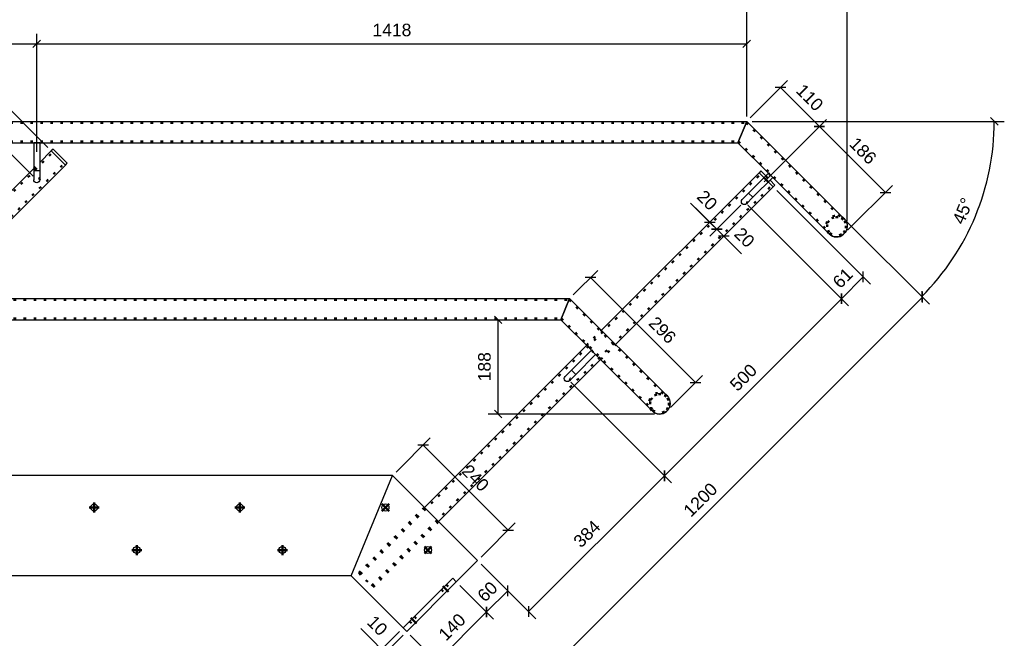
# Model space of a CAD drawing. Header units: millimetres. Extents: x -556 to 285, y -465 to 129.
# Tile 8 of 11: x -143 to 53, y -138 to -15. Entities that reach past the tile are written whole.
import ezdxf

# ---------------------------------------------------------------- set-up
doc = ezdxf.new("R2010")
doc.units = ezdxf.units.MM
doc.linetypes.add('DOT', pattern=[2, 0.5, -1.5])
doc.linetypes.add('STRICHPUNKT2', pattern=[18.5, 10, -4, 0.5, -4])
doc.layers.get('0').update_dxf_attribs({"linetype": 'CONTINUOUS'})
doc.layers.add('DIM49', color=4, linetype='CONTINUOUS')
doc.layers.add('TXT_DIM49', color=2, linetype='CONTINUOUS')
doc.layers.add('LE_ALL', color=7, linetype='CONTINUOUS', lineweight=50)
doc.styles.add('ARIAL', font='arial.ttf')

# ---------------------------------------------------------------- blocks, each defined once
blk = doc.blocks.new('_D70', base_point=(-55.31, -105.25))
at = {"layer": 'DIM49', "color": 1}
for p, q in [((-68.22, -105.26), (-61.41, -98.45)), ((-61.76, -99.86), (-63.88, -99.86)), ((-62.82, -99.86), (-45.85, -116.83)), ((-51.25, -122.23), (-44.44, -115.42)), ((-46.91, -116.83), (-44.79, -116.83))]:
    blk.add_line(p, q, dxfattribs=at)
at = {"layer": 'TXT_DIM49', "style": 'ARIAL'}
blk.add_text('240', height=2.5, rotation=314.9999, dxfattribs=at).set_placement((-55.31, -105.25))
blk = doc.blocks.new('Brede Strip 10x200_00450', base_point=(-498.04, -121.52))
for p, q in [((-68.93, -105.97), (-505.94, -105.97)), ((-77.21, -125.97), (-68.93, -105.97)), ((-77.21, -125.97), (-497.66, -125.97))]:
    blk.add_line(p, q)
for centre in [(-128.5, -112.33), (-99.42, -112.33), (-120.01, -120.82), (-90.93, -120.82)]:
    blk.add_circle(centre, 0.7)
blk.add_blockref('_D70', (-55.31, -105.25))
blk = doc.blocks.new('_00452', base_point=(-99.42, -112.33))
at = {"layer": 'LE_ALL', "color": 1, "linetype": 'STRICHPUNKT2'}
for p, q in [((-128.5, -112.33), (-128.5, -111.33)), ((-128.5, -112.33), (-128.5, -111.33)), ((-99.42, -112.33), (-99.42, -111.33)), ((-99.42, -112.33), (-99.42, -111.33)), ((-128.5, -112.33), (-129.5, -112.33)), ((-128.5, -112.33), (-129.5, -112.33)), ((-128.5, -112.33), (-127.5, -112.33)), ((-128.5, -112.33), (-128.5, -113.33)), ((-128.5, -112.33), (-127.5, -112.33)), ((-128.5, -112.33), (-128.5, -113.33)), ((-99.42, -112.33), (-100.42, -112.33)), ((-99.42, -112.33), (-100.42, -112.33)), ((-99.42, -112.33), (-98.42, -112.33)), ((-99.42, -112.33), (-99.42, -113.33)), ((-99.42, -112.33), (-98.42, -112.33)), ((-99.42, -112.33), (-99.42, -113.33)), ((-120.01, -120.82), (-120.01, -119.82)), ((-120.01, -120.82), (-120.01, -119.82)), ((-90.93, -120.82), (-90.93, -119.82)), ((-90.93, -120.82), (-90.93, -119.82)), ((-120.01, -120.82), (-121.01, -120.82)), ((-120.01, -120.82), (-121.01, -120.82)), ((-120.01, -120.82), (-119.01, -120.82)), ((-120.01, -120.82), (-120.01, -121.82)), ((-120.01, -120.82), (-119.01, -120.82)), ((-120.01, -120.82), (-120.01, -121.82)), ((-90.93, -120.82), (-91.93, -120.82)), ((-90.93, -120.82), (-91.93, -120.82)), ((-90.93, -120.82), (-89.93, -120.82)), ((-90.93, -120.82), (-90.93, -121.82)), ((-90.93, -120.82), (-89.93, -120.82)), ((-90.93, -120.82), (-90.93, -121.82))]:
    blk.add_line(p, q, dxfattribs=at)
blk = doc.blocks.new('_00451')
blk.add_blockref('_00452', (-99.42, -112.33))
blk = doc.blocks.new('Brede Strip 10x200_00449')
for name, p in [('Brede Strip 10x200_00450', (-498.04, -121.52)), ('_00451', (0, 0))]:
    blk.add_blockref(name, p)
blk = doc.blocks.new('Brede Strip 10x200_00454', base_point=(-70.83, -112.82))
for p, q in [((-77.21, -125.97), (-68.93, -105.97)), ((-51.96, -122.94), (-68.93, -105.97)), ((-56.2, -127.18), (-51.96, -122.94)), ((-66.8, -136.37), (-77.21, -125.97))]:
    blk.add_line(p, q)
for centre in [(-70.34, -112.33), (-61.85, -120.82)]:
    blk.add_circle(centre, 0.7)
blk = doc.blocks.new('_00456', base_point=(-61.85, -120.82))
at = {"layer": 'LE_ALL', "color": 1, "linetype": 'STRICHPUNKT2'}
for p, q in [((-70.34, -112.33), (-71.05, -111.62)), ((-70.34, -112.33), (-71.05, -111.62)), ((-70.34, -112.33), (-69.63, -111.62)), ((-70.34, -112.33), (-69.63, -111.62)), ((-70.34, -112.33), (-71.05, -113.04)), ((-70.34, -112.33), (-71.05, -113.04)), ((-70.34, -112.33), (-69.63, -113.04)), ((-70.34, -112.33), (-69.63, -113.04)), ((-61.85, -120.82), (-62.56, -120.11)), ((-61.85, -120.82), (-62.56, -120.11)), ((-61.85, -120.82), (-62.56, -121.52)), ((-61.85, -120.82), (-62.56, -121.52)), ((-61.85, -120.82), (-61.15, -120.11)), ((-61.85, -120.82), (-61.15, -120.11)), ((-61.85, -120.82), (-61.15, -121.52)), ((-61.85, -120.82), (-61.15, -121.52))]:
    blk.add_line(p, q, dxfattribs=at)
blk = doc.blocks.new('_00455')
blk.add_blockref('_00456', (-61.85, -120.82))
blk = doc.blocks.new('Brede Strip 10x200_00453')
for name, p in [('Brede Strip 10x200_00454', (-70.83, -112.82)), ('_00455', (0, 0))]:
    blk.add_blockref(name, p)
blk = doc.blocks.new('_D71', base_point=(-58.23, -139.12))
at = {"layer": 'DIM49', "color": 1}
for p, q in [((-55.49, -127.89), (-48.77, -134.61)), ((-60.08, -143.09), (-50.18, -133.19)), ((-50.18, -134.25), (-50.18, -132.13)), ((-65.39, -137.79), (-58.67, -144.51)), ((-60.08, -142.03), (-60.08, -144.15))]:
    blk.add_line(p, q, dxfattribs=at)
at = {"layer": 'TXT_DIM49', "style": 'ARIAL'}
blk.add_text('140', height=2.5, rotation=45.0001, dxfattribs=at).set_placement((-58.23, -139.12))
blk = doc.blocks.new('_D72', base_point=(-50.48, -131.37))
at = {"layer": 'DIM49', "color": 1}
for p, q in [((-51.25, -123.64), (-44.53, -130.37)), ((-55.49, -127.89), (-48.77, -134.61)), ((-50.18, -133.19), (-45.94, -128.95)), ((-45.94, -130.01), (-45.94, -127.89)), ((-50.18, -132.13), (-50.18, -134.25))]:
    blk.add_line(p, q, dxfattribs=at)
at = {"layer": 'TXT_DIM49', "style": 'ARIAL'}
blk.add_text('60', height=2.5, rotation=45.0001, dxfattribs=at).set_placement((-50.48, -131.37))
blk = doc.blocks.new('_D73', base_point=(-74.21, -135.41))
at = {"layer": 'DIM49', "color": 1}
for p, q in [((-75.27, -136.47), (-66.14, -145.61)), ((-67.51, -137.08), (-72.5, -142.07)), ((-66.8, -137.79), (-71.8, -142.78)), ((-72.15, -140.66), (-70.03, -140.66)), ((-69.32, -141.36), (-71.44, -141.36))]:
    blk.add_line(p, q, dxfattribs=at)
at = {"layer": 'TXT_DIM49', "style": 'ARIAL'}
blk.add_text('10', height=2.5, rotation=314.9999, dxfattribs=at).set_placement((-74.21, -135.41))
blk = doc.blocks.new('_D74', base_point=(-9.34, -114.41))
at = {"layer": 'DIM49', "color": 1}
for p, q in [((21.87, -55.34), (38.27, -71.74)), ((-48, -155.18), (36.86, -70.33)), ((36.86, -71.39), (36.86, -69.27)), ((-65.39, -137.79), (-46.58, -156.59)), ((-48, -154.12), (-48, -156.24))]:
    blk.add_line(p, q, dxfattribs=at)
at = {"layer": 'TXT_DIM49', "style": 'ARIAL'}
blk.add_text('1200', height=2.5, rotation=45.0001, dxfattribs=at).set_placement((-9.34, -114.41))
blk = doc.blocks.new('Strip 80x10_00458', base_point=(-65.53, -135.1))
for p, q in [((-56.9, -126.47), (-66.8, -136.37)), ((-56.2, -127.18), (-66.1, -137.08)), ((-56.2, -127.18), (-56.9, -126.47)), ((-66.8, -136.37), (-66.1, -137.08))]:
    blk.add_line(p, q)
at = {"layer": 'LE_ALL', "color": 3, "linetype": 'DOT'}
for p, q in [((-58.18, -127.74), (-57.47, -128.45)), ((-59.17, -128.73), (-58.46, -129.44)), ((-65.53, -135.1), (-64.82, -135.81)), ((-64.54, -134.11), (-63.83, -134.82))]:
    blk.add_line(p, q, dxfattribs=at)
for name, p in [('_D74', (-9.34, -114.41)), ('_D72', (-50.48, -131.37)), ('_D71', (-58.23, -139.12)), ('_D73', (-74.21, -135.41))]:
    blk.add_blockref(name, p)
blk = doc.blocks.new('_00460', base_point=(-65.25, -134.39))
at = {"layer": 'LE_ALL', "color": 1, "linetype": 'STRICHPUNKT2'}
for p, q in [((-58.88, -128.03), (-57.75, -129.16)), ((-65.25, -134.39), (-64.12, -135.52))]:
    blk.add_line(p, q, dxfattribs=at)
blk = doc.blocks.new('_00459')
blk.add_blockref('_00460', (-65.25, -134.39))
blk = doc.blocks.new('Strip 80x10_00457')
for name, p in [('Strip 80x10_00458', (-65.53, -135.1)), ('_00459', (0, 0))]:
    blk.add_blockref(name, p)
blk = doc.blocks.new('_D80', base_point=(-138.73, -14.25))
at = {"layer": 'DIM49', "color": 1}
for p, q in [((-140.73, -20.5), (-139.23, -19)), ((-139.98, -41.3), (-139.98, -17.75)), ((-435.23, -19.75), (-139.98, -19.75))]:
    blk.add_line(p, q, dxfattribs=at)
blk = doc.blocks.new('_D81', base_point=(3.03, -14.25))
at = {"layer": 'DIM49', "color": 1}
for p, q in [((1.03, -20.5), (2.53, -19)), ((1.78, -34.26), (1.78, -17.75)), ((-435.23, -19.75), (1.78, -19.75))]:
    blk.add_line(p, q, dxfattribs=at)
blk = doc.blocks.new('_D85', base_point=(-216.66, -18.25))
at = {"layer": 'DIM49', "color": 1}
for p, q in [((-284.9, -19), (-286.4, -20.5)), ((-285.65, -41.3), (-285.65, -17.75)), ((-140.73, -20.5), (-139.23, -19)), ((-139.98, -41.3), (-139.98, -17.75)), ((-285.65, -19.75), (-139.98, -19.75))]:
    blk.add_line(p, q, dxfattribs=at)
at = {"layer": 'TXT_DIM49', "style": 'ARIAL'}
blk.add_text('1457', height=2.5, dxfattribs=at).set_placement((-216.66, -18.25))
blk = doc.blocks.new('_D86', base_point=(-72.94, -18.25))
at = {"layer": 'DIM49', "color": 1}
for p, q in [((-139.23, -19), (-140.73, -20.5)), ((-139.98, -41.3), (-139.98, -17.75)), ((1.03, -20.5), (2.53, -19)), ((1.78, -34.26), (1.78, -17.75)), ((-139.98, -19.75), (1.78, -19.75))]:
    blk.add_line(p, q, dxfattribs=at)
at = {"layer": 'TXT_DIM49', "style": 'ARIAL'}
blk.add_text('1418', height=2.5, dxfattribs=at).set_placement((-72.94, -18.25))
blk = doc.blocks.new('Constructie buis 42.4x2.6_00467', base_point=(-435.23, -39.24))
for p in [(-435.23, -35.26), (0.03, -39.5)]:
    blk.add_line(p, (1.78, -35.26))
blk.add_lwpolyline([(-435.23, -35.26), (-435.23, -39.5), (0.03, -39.5)])
at = {"layer": 'LE_ALL', "color": 3, "linetype": 'DOT'}
for p, q in [((-435.23, -35.52), (1.68, -35.52)), ((-435.23, -39.24), (0.14, -39.24))]:
    blk.add_line(p, q, dxfattribs=at)
for name, p in [('_D81', (3.03, -14.25)), ('_D80', (-138.73, -14.25)), ('_D86', (-72.94, -18.25)), ('_D85', (-216.66, -18.25))]:
    blk.add_blockref(name, p)
blk = doc.blocks.new('Constructie buis 42.4x2.6_00466')
blk.add_blockref('Constructie buis 42.4x2.6_00467', (-435.23, -39.24))
blk = doc.blocks.new('_D88', base_point=(-220.56, -1.52))
at = {"layer": 'DIM49', "color": 1}
blk.add_line((1.78, -34.26), (1.78, -1.02), dxfattribs=at)
blk = doc.blocks.new('_D89', base_point=(8.94, -1.52))
at = {"layer": 'DIM49', "color": 1}
for p, q in [((1.78, -34.26), (1.78, -1.02)), ((21.85, -55.2), (21.85, -1.02)), ((2.53, -2.27), (1.03, -3.77)), ((1.78, -3.02), (21.85, -3.02)), ((21.1, -3.77), (22.6, -2.27))]:
    blk.add_line(p, q, dxfattribs=at)
at = {"layer": 'TXT_DIM49', "style": 'ARIAL'}
blk.add_text('201', height=2.5, dxfattribs=at).set_placement((8.94, -1.52))
blk = doc.blocks.new('Constructie buis 42.4x2.6_00469', base_point=(-470.58, -74.59))
for p in [(-470.58, -70.61), (-35.33, -74.85)]:
    blk.add_line(p, (-33.57, -70.61))
blk.add_lwpolyline([(-470.58, -70.61), (-470.58, -74.85), (-35.33, -74.85)])
at = {"layer": 'LE_ALL', "color": 3, "linetype": 'DOT'}
for p, q in [((-470.58, -70.87), (-33.68, -70.87)), ((-470.58, -74.59), (-35.22, -74.59))]:
    blk.add_line(p, q, dxfattribs=at)
for name, p in [('_D88', (-220.56, -1.52)), ('_D89', (8.94, -1.52))]:
    blk.add_blockref(name, p)
blk = doc.blocks.new('Constructie buis 42.4x2.6_00468')
blk.add_blockref('Constructie buis 42.4x2.6_00469', (-470.58, -74.59))
blk = doc.blocks.new('_D90', base_point=(45.07, -56.01))
at = {"layer": 'DIM49', "color": 1}
for p, q in [((2.88, -35.26), (53.22, -35.26)), ((51.96, -36.01), (50.48, -34.5)), ((21.94, -55.41), (38.15, -71.62)), ((36.73, -69.15), (36.75, -71.27))]:
    blk.add_line(p, q, dxfattribs=at)
blk.add_ellipse((1.78, -35.26), major_axis=(0, -49.43), ratio=1, start_param=0.785398, end_param=1.570796, dxfattribs=at)
at = {"layer": 'TXT_DIM49', "style": 'ARIAL'}
for s, p in [('°', (46.54, -52.46)), ('45', (45.07, -56.01))]:
    blk.add_text(s, height=2.5, rotation=67.5059, dxfattribs=at).set_placement(p)
blk = doc.blocks.new('Constructie buis 42.4x2.6_00471', base_point=(21.05, -54.88))
for p, q in [((1.78, -35.26), (0.03, -39.5)), ((1.78, -35.26), (21.23, -54.7)), ((6.98, -46.44), (18.23, -57.7))]:
    blk.add_line(p, q)
blk.add_lwpolyline([(0.03, -39.5), (6.13, -45.6)])
blk.add_arc((19.73, -56.2), 2.12, -135, -48.3717)
at = {"layer": 'LE_ALL', "color": 3, "linetype": 'DOT'}
for p, q in [((1.68, -35.52), (21.05, -54.88)), ((6.13, -45.6), (6.98, -46.44))]:
    blk.add_line(p, q, dxfattribs=at)
blk.add_lwpolyline([(0.14, -39.24), (18.42, -57.52, -1), (21.05, -54.88)], format="xyb", dxfattribs=at)
for radius, start, end in [(2.12, 45, -135), (1.86, -135, 45)]:
    blk.add_arc((19.73, -56.2), radius, start, end, dxfattribs=at)
blk.add_blockref('_D90', (45.07, -56.01))
blk = doc.blocks.new('Constructie buis 42.4x2.6_00470')
blk.add_blockref('Constructie buis 42.4x2.6_00471', (21.05, -54.88))
blk = doc.blocks.new('_D91', base_point=(-49.34, -87.14))
at = {"layer": 'DIM49', "color": 1}
for p, q in [((-47.09, -75.6), (-48.59, -74.1)), ((-47.84, -93.68), (-47.84, -74.85)), ((-16.62, -93.68), (-49.84, -93.68)), ((-48.59, -92.93), (-47.09, -94.43))]:
    blk.add_line(p, q, dxfattribs=at)
at = {"layer": 'TXT_DIM49', "style": 'ARIAL'}
blk.add_text('188', height=2.5, rotation=90.0002, dxfattribs=at).set_placement((-49.34, -87.14))
blk = doc.blocks.new('Constructie buis 42.4x2.6_00473', base_point=(-14.31, -90.24))
for p, q in [((-33.57, -70.61), (-35.33, -74.85)), ((-33.57, -70.61), (-14.12, -90.06)), ((-28.38, -81.8), (-17.12, -93.05))]:
    blk.add_line(p, q)
blk.add_lwpolyline([(-35.33, -74.85), (-29.23, -80.95)])
blk.add_arc((-15.62, -91.56), 2.12, -135, -48.3717)
at = {"layer": 'LE_ALL', "color": 3, "linetype": 'DOT'}
for p, q in [((-33.68, -70.87), (-14.31, -90.24)), ((-29.23, -80.95), (-28.38, -81.8))]:
    blk.add_line(p, q, dxfattribs=at)
blk.add_lwpolyline([(-35.22, -74.59), (-16.94, -92.87, -1), (-14.31, -90.24)], format="xyb", dxfattribs=at)
for radius, start, end in [(2.12, 45, -135), (1.86, -135, 45)]:
    blk.add_arc((-15.62, -91.56), radius, start, end, dxfattribs=at)
blk.add_blockref('_D91', (-49.34, -87.14))
blk = doc.blocks.new('Constructie buis 42.4x2.6_00472')
blk.add_blockref('Constructie buis 42.4x2.6_00473', (-14.31, -90.24))
blk = doc.blocks.new('Koker 40x40x4 EN 10219-2_00476', base_point=(-73.11, -127.95))
for p, q in [((-27.22, -76.96), (4.25, -45.5)), ((5.24, -46.49), (4.25, -45.5)), ((-24.39, -79.79), (7.08, -48.33))]:
    blk.add_line(p, q)
for points in [[(7.08, -48.33), (6.09, -47.34)], [(-62.57, -112.32), (-30.22, -79.96)], [(-59.74, -115.15), (-27.39, -82.79)]]:
    blk.add_lwpolyline(points)
at = {"layer": 'LE_ALL', "color": 3, "linetype": 'DOT'}
for p, q in [((-75.37, -125.68), (4.53, -45.78)), ((6.09, -47.34), (5.24, -46.49)), ((-73.11, -127.95), (6.79, -48.04)), ((-30.22, -79.96), (-27.22, -76.96)), ((-27.39, -82.79), (-24.39, -79.79)), ((-75.65, -125.4), (-72.83, -128.23))]:
    blk.add_line(p, q, dxfattribs=at)
for points in [[(-75.65, -125.4), (-62.57, -112.32)], [(-72.83, -128.23), (-59.74, -115.15)]]:
    blk.add_lwpolyline(points, dxfattribs=at)
blk = doc.blocks.new('Koker 40x40x4 EN 10219-2_00475')
blk.add_blockref('Koker 40x40x4 EN 10219-2_00476', (-73.11, -127.95))
blk = doc.blocks.new('_D92', base_point=(11.43, -29.3))
at = {"layer": 'DIM49', "color": 1}
for p, q in [((2.49, -34.55), (9.94, -27.1)), ((9.59, -28.51), (7.47, -28.51)), ((8.53, -28.51), (16.29, -36.28)), ((5.28, -47.29), (17.71, -34.87)), ((15.23, -36.28), (17.35, -36.28))]:
    blk.add_line(p, q, dxfattribs=at)
at = {"layer": 'TXT_DIM49', "style": 'ARIAL'}
blk.add_text('110', height=2.5, rotation=314.9999, dxfattribs=at).set_placement((11.43, -29.3))
blk = doc.blocks.new('_D93', base_point=(22.07, -39.93))
at = {"layer": 'DIM49', "color": 1}
for p, q in [((5.28, -47.29), (17.71, -34.87)), ((17.35, -36.28), (15.23, -36.28)), ((16.29, -36.28), (29.47, -49.46)), ((21.94, -56.99), (30.88, -48.04)), ((28.41, -49.46), (30.53, -49.46))]:
    blk.add_line(p, q, dxfattribs=at)
at = {"layer": 'TXT_DIM49', "style": 'ARIAL'}
blk.add_text('186', height=2.5, rotation=314.9999, dxfattribs=at).set_placement((22.07, -39.93))
blk = doc.blocks.new('_D94', base_point=(-0.91, -57.92))
at = {"layer": 'DIM49', "color": 1}
for p, q in [((0.74, -61.69), (-8.43, -52.52)), ((0.61, -51.96), (-5.6, -58.18)), ((-5.25, -56.76), (-3.13, -56.76)), ((-1.71, -58.18), (-3.83, -58.18))]:
    blk.add_line(p, q, dxfattribs=at)
at = {"layer": 'TXT_DIM49', "style": 'ARIAL'}
blk.add_text('20', height=2.5, rotation=314.9999, dxfattribs=at).set_placement((-0.91, -57.92))
blk = doc.blocks.new('_D95', base_point=(-8.35, -50.48))
at = {"layer": 'DIM49', "color": 1}
for p, q in [((0.05, -61), (-9.41, -51.54)), ((0.61, -51.96), (-5.6, -58.18)), ((-6.66, -55.35), (-4.54, -55.35)), ((-3.13, -56.76), (-5.25, -56.76))]:
    blk.add_line(p, q, dxfattribs=at)
at = {"layer": 'TXT_DIM49', "style": 'ARIAL'}
blk.add_text('20', height=2.5, rotation=314.9999, dxfattribs=at).set_placement((-8.35, -50.48))
blk = doc.blocks.new('Massieve as 12_00478', base_point=(0.9, -50.83))
for p, q in [((6.13, -45.6), (2.17, -49.56)), ((6.98, -46.44), (6.13, -45.6)), ((2.17, -49.56), (0.9, -50.83)), ((3.02, -50.4), (2.17, -49.56))]:
    blk.add_line(p, q)
blk.add_lwpolyline([(6.98, -46.44), (3.02, -50.4), (1.75, -51.68, -1), (0.9, -50.83)], format="xyb")
at = {"layer": 'LE_ALL', "color": 3, "linetype": 'DOT'}
blk.add_arc((1.32, -51.25), 0.6, -45, 135, dxfattribs=at)
for name, p in [('_D92', (11.43, -29.3)), ('_D93', (22.07, -39.93)), ('_D95', (-8.35, -50.48)), ('_D94', (-0.91, -57.92))]:
    blk.add_blockref(name, p)
blk = doc.blocks.new('Massieve as 12_00477')
blk.add_blockref('Massieve as 12_00478', (0.9, -50.83))
blk = doc.blocks.new('Strip 40x5_00480', base_point=(6.44, -46.98))
for p, q in [((4.6, -45.14), (4.25, -45.5)), ((6.44, -46.98), (7.43, -47.97)), ((6.09, -47.34), (7.08, -48.33)), ((7.08, -48.33), (7.43, -47.97))]:
    blk.add_line(p, q)
for points in [[(4.6, -45.14), (5.59, -46.13)], [(4.25, -45.5), (5.24, -46.49)]]:
    blk.add_lwpolyline(points)
at = {"layer": 'LE_ALL', "color": 3, "linetype": 'DOT'}
for p, q in [((5.24, -46.49), (6.09, -47.34)), ((5.59, -46.13), (6.44, -46.98))]:
    blk.add_line(p, q, dxfattribs=at)
blk = doc.blocks.new('Strip 40x5_00479')
blk.add_blockref('Strip 40x5_00480', (6.44, -46.98))
blk = doc.blocks.new('_D96', base_point=(20.46, -68.77))
at = {"layer": 'DIM49', "color": 1}
for p, q in [((7.78, -49.03), (26.47, -67.72)), ((2.03, -51.96), (22.13, -72.06)), ((25.05, -66.3), (20.71, -70.64)), ((25.05, -67.36), (25.05, -65.24)), ((20.71, -69.58), (20.71, -71.7))]:
    blk.add_line(p, q, dxfattribs=at)
at = {"layer": 'TXT_DIM49', "style": 'ARIAL'}
blk.add_text('61', height=2.5, rotation=45.0001, dxfattribs=at).set_placement((20.46, -68.77))
blk = doc.blocks.new('_D97', base_point=(-0.06, -89.3))
at = {"layer": 'DIM49', "color": 1}
for p, q in [((2.03, -51.96), (22.13, -72.06)), ((20.71, -70.64), (-14.64, -106)), ((20.71, -71.7), (20.71, -69.58)), ((-33.33, -87.32), (-13.23, -107.41)), ((-14.64, -104.94), (-14.64, -107.06))]:
    blk.add_line(p, q, dxfattribs=at)
at = {"layer": 'TXT_DIM49', "style": 'ARIAL'}
blk.add_text('500', height=2.5, rotation=45.0001, dxfattribs=at).set_placement((-0.06, -89.3))
blk = doc.blocks.new('_D98', base_point=(-31.3, -120.54))
at = {"layer": 'DIM49', "color": 1}
for p, q in [((-33.33, -87.32), (-13.23, -107.41)), ((-14.64, -106), (-41.77, -133.12)), ((-14.64, -107.06), (-14.64, -104.94)), ((-51.25, -123.64), (-40.35, -134.54)), ((-41.77, -132.06), (-41.77, -134.18))]:
    blk.add_line(p, q, dxfattribs=at)
at = {"layer": 'TXT_DIM49', "style": 'ARIAL'}
blk.add_text('384', height=2.5, rotation=45.0001, dxfattribs=at).set_placement((-31.3, -120.54))
blk = doc.blocks.new('Massieve as 12_00482', base_point=(-34.46, -86.18))
for p, q in [((-29.23, -80.95), (-33.19, -84.91)), ((-28.38, -81.8), (-29.23, -80.95)), ((-33.19, -84.91), (-34.46, -86.18)), ((-32.34, -85.76), (-33.19, -84.91))]:
    blk.add_line(p, q)
blk.add_lwpolyline([(-28.38, -81.8), (-32.34, -85.76), (-33.61, -87.03, -1), (-34.46, -86.18)], format="xyb")
at = {"layer": 'LE_ALL', "color": 3, "linetype": 'DOT'}
blk.add_arc((-34.03, -86.61), 0.6, -45, 135, dxfattribs=at)
for name, p in [('_D96', (20.46, -68.77)), ('_D97', (-0.06, -89.3)), ('_D98', (-31.3, -120.54))]:
    blk.add_blockref(name, p)
blk = doc.blocks.new('Massieve as 12_00481')
blk.add_blockref('Massieve as 12_00482', (-34.46, -86.18))
blk = doc.blocks.new('Baluster_00474')
for name in ['Massieve as 12_00477', 'Strip 40x5_00479', 'Koker 40x40x4 EN 10219-2_00475', 'Massieve as 12_00481']:
    blk.add_blockref(name, (0, 0))
blk = doc.blocks.new('_D99', base_point=(-188.22, -58.88))
at = {"layer": 'DIM49', "color": 1}
for p, q in [((-152.71, -25.49), (-217.53, -90.32)), ((-137.76, -40.43), (-154.12, -24.08)), ((-152.71, -26.55), (-152.71, -24.43)), ((-202.59, -105.26), (-218.95, -88.9)), ((-217.53, -89.26), (-217.53, -91.38))]:
    blk.add_line(p, q, dxfattribs=at)
at = {"layer": 'TXT_DIM49', "style": 'ARIAL'}
blk.add_text('917', height=2.5, rotation=45.0001, dxfattribs=at).set_placement((-188.22, -58.88))
blk = doc.blocks.new('_D100', base_point=(-228.17, -98.83))
at = {"layer": 'DIM49', "color": 1}
for p, q in [((-217.53, -90.32), (-232.61, -105.39)), ((-202.59, -105.26), (-218.95, -88.9)), ((-217.53, -91.38), (-217.53, -89.26)), ((-217.67, -120.34), (-234.02, -103.98)), ((-232.61, -104.33), (-232.61, -106.45))]:
    blk.add_line(p, q, dxfattribs=at)
at = {"layer": 'TXT_DIM49', "style": 'ARIAL'}
blk.add_text('213', height=2.5, rotation=45.0001, dxfattribs=at).set_placement((-228.17, -98.83))
blk = doc.blocks.new('Koker 40x40x4 EN 10219-2_00503', base_point=(-214.42, -123.59))
for p, q in [((-139.38, -43.47), (-137.06, -41.14)), ((-134.23, -43.97), (-137.06, -41.14)), ((-160.87, -70.61), (-134.23, -43.97))]:
    blk.add_line(p, q)
for points in [[(-166.53, -70.61), (-140.58, -44.67)], [(-196.23, -105.97), (-165.11, -74.85)], [(-174.74, -78.82), (-170.77, -74.85)], [(-201.88, -105.97), (-175.94, -80.02)]]:
    blk.add_lwpolyline(points)
at = {"layer": 'LE_ALL', "color": 3, "linetype": 'DOT'}
for p, q in [((-216.68, -121.33), (-136.77, -41.42)), ((-214.42, -123.59), (-134.51, -43.69)), ((-140.58, -44.67), (-139.38, -43.47)), ((-165.11, -74.85), (-160.87, -70.61)), ((-216.96, -121.04), (-214.13, -123.87))]:
    blk.add_line(p, q, dxfattribs=at)
for points in [[(-170.77, -74.85), (-166.53, -70.61)], [(-175.94, -80.02), (-174.74, -78.82)], [(-216.96, -121.04), (-201.88, -105.97)], [(-214.13, -123.87), (-196.23, -105.97)]]:
    blk.add_lwpolyline(points, dxfattribs=at)
for name, p in [('_D99', (-188.22, -58.88)), ('_D100', (-228.17, -98.83))]:
    blk.add_blockref(name, p)
blk = doc.blocks.new('Koker 40x40x4 EN 10219-2_00502')
blk.add_blockref('Koker 40x40x4 EN 10219-2_00503', (-214.42, -123.59))
blk = doc.blocks.new('Massieve as 12_00505', base_point=(-140.58, -46.9))
for p, q in [((-140.58, -39.5), (-140.58, -45.1)), ((-139.38, -39.5), (-140.58, -39.5)), ((-139.38, -45.1), (-140.58, -45.1)), ((-140.58, -45.1), (-140.58, -46.9))]:
    blk.add_line(p, q)
blk.add_lwpolyline([(-139.38, -39.5), (-139.38, -45.1), (-139.38, -46.9, -1), (-140.58, -46.9)], format="xyb")
at = {"layer": 'LE_ALL', "color": 3, "linetype": 'DOT'}
blk.add_arc((-139.98, -46.9), 0.6, 0, -180, dxfattribs=at)
blk = doc.blocks.new('Massieve as 12_00504')
blk.add_blockref('Massieve as 12_00505', (-140.58, -46.9))
blk = doc.blocks.new('Strip 40x5_00507', base_point=(-136.7, -40.79))
for p, q in [((-136.7, -40.79), (-137.06, -41.14)), ((-137.06, -41.14), (-134.23, -43.97)), ((-136.7, -40.79), (-133.88, -43.61)), ((-134.23, -43.97), (-133.88, -43.61))]:
    blk.add_line(p, q)
blk = doc.blocks.new('Strip 40x5_00506')
blk.add_blockref('Strip 40x5_00507', (-136.7, -40.79))
blk = doc.blocks.new('_D101', base_point=(-202.33, -84.46))
at = {"layer": 'DIM49', "color": 1}
for p, q in [((-176.05, -81.54), (-188.09, -69.5)), ((-186.67, -71.98), (-186.67, -69.86)), ((-211.8, -96.05), (-186.67, -70.92)), ((-202.59, -105.26), (-213.22, -94.63)), ((-211.8, -94.99), (-211.8, -97.11))]:
    blk.add_line(p, q, dxfattribs=at)
at = {"layer": 'TXT_DIM49', "style": 'ARIAL'}
blk.add_text('355', height=2.5, rotation=45.0001, dxfattribs=at).set_placement((-202.33, -84.46))
blk = doc.blocks.new('_D102', base_point=(-172.09, -54.22))
at = {"layer": 'DIM49', "color": 1}
for p, q in [((-140.69, -46.19), (-152.73, -34.15)), ((-151.32, -36.62), (-151.32, -34.5)), ((-186.67, -70.92), (-151.32, -35.56)), ((-176.05, -81.54), (-188.09, -69.5)), ((-186.67, -69.86), (-186.67, -71.98))]:
    blk.add_line(p, q, dxfattribs=at)
at = {"layer": 'TXT_DIM49', "style": 'ARIAL'}
blk.add_text('500', height=2.5, rotation=45.0001, dxfattribs=at).set_placement((-172.09, -54.22))
blk = doc.blocks.new('_D103', base_point=(-151.56, -33.69))
at = {"layer": 'DIM49', "color": 1}
for p, q in [((-151.32, -35.56), (-146.98, -31.22)), ((-137.76, -40.43), (-148.39, -29.81)), ((-146.98, -32.28), (-146.98, -30.16)), ((-140.69, -46.19), (-152.73, -34.15)), ((-151.32, -34.5), (-151.32, -36.62))]:
    blk.add_line(p, q, dxfattribs=at)
at = {"layer": 'TXT_DIM49', "style": 'ARIAL'}
blk.add_text('61', height=2.5, rotation=45.0001, dxfattribs=at).set_placement((-151.56, -33.69))
blk = doc.blocks.new('_D104', base_point=(-176.99, -89.2))
at = {"layer": 'DIM49', "color": 1}
for p, q in [((-175.33, -92.98), (-184.94, -83.37)), ((-176.05, -82.96), (-182.12, -89.03)), ((-181.76, -87.61), (-179.64, -87.61)), ((-178.23, -89.03), (-180.35, -89.03))]:
    blk.add_line(p, q, dxfattribs=at)
at = {"layer": 'TXT_DIM49', "style": 'ARIAL'}
blk.add_text('20', height=2.5, rotation=314.9999, dxfattribs=at).set_placement((-176.99, -89.2))
blk = doc.blocks.new('_D105', base_point=(-184.41, -81.78))
at = {"layer": 'DIM49', "color": 1}
for p, q in [((-176.46, -91.85), (-185.47, -82.84)), ((-176.05, -82.96), (-182.12, -89.03)), ((-183.18, -86.2), (-181.05, -86.2)), ((-179.64, -87.61), (-181.76, -87.61))]:
    blk.add_line(p, q, dxfattribs=at)
at = {"layer": 'TXT_DIM49', "style": 'ARIAL'}
blk.add_text('20', height=2.5, rotation=314.9999, dxfattribs=at).set_placement((-184.41, -81.78))
blk = doc.blocks.new('_D106', base_point=(-168.51, -61.76))
at = {"layer": 'DIM49', "color": 1}
for p, q in [((-175.34, -74.85), (-175.34, -60.42)), ((-174.61, -63.19), (-176.07, -61.65)), ((-175.34, -85.08), (-157.91, -67.64)), ((-159.35, -68), (-159.29, -70.12))]:
    blk.add_line(p, q, dxfattribs=at)
blk.add_ellipse((-175.34, -85.08), major_axis=(22.66, 0), ratio=1, start_param=0.785398, end_param=1.570796, dxfattribs=at)
at = {"layer": 'TXT_DIM49', "style": 'ARIAL'}
for s, p in [('45', (-168.51, -61.76)), ('°', (-164.96, -63.23))]:
    blk.add_text(s, height=2.5, rotation=337.4999, dxfattribs=at).set_placement(p)
blk = doc.blocks.new('Massieve as 12_00509', base_point=(-175.94, -82.25))
for p, q in [((-175.94, -74.85), (-175.94, -80.45)), ((-174.74, -74.85), (-175.94, -74.85)), ((-174.74, -80.45), (-175.94, -80.45)), ((-175.94, -80.45), (-175.94, -82.25))]:
    blk.add_line(p, q)
blk.add_lwpolyline([(-174.74, -74.85), (-174.74, -80.45), (-174.74, -82.25, -1), (-175.94, -82.25)], format="xyb")
at = {"layer": 'LE_ALL', "color": 3, "linetype": 'DOT'}
blk.add_arc((-175.34, -82.25), 0.6, 0, 180, dxfattribs=at)
for name, p in [('_D103', (-151.56, -33.69)), ('_D102', (-172.09, -54.22)), ('_D106', (-168.51, -61.76)), ('_D101', (-202.33, -84.46)), ('_D105', (-184.41, -81.78)), ('_D104', (-176.99, -89.2))]:
    blk.add_blockref(name, p)
blk = doc.blocks.new('Massieve as 12_00508')
blk.add_blockref('Massieve as 12_00509', (-175.94, -82.25))
blk = doc.blocks.new('Baluster_00501')
for name in ['Koker 40x40x4 EN 10219-2_00502', 'Massieve as 12_00508', 'Massieve as 12_00504', 'Strip 40x5_00506']:
    blk.add_blockref(name, (0, 0))
blk = doc.blocks.new('Constructie buis 42.4x2.6_00515', base_point=(21.11, -57.45))
blk.add_lwpolyline([(21.23, -54.7, -0.431566), (21.14, -57.78, -0.397081), (18.23, -57.7)], format="xyb")
at = {"layer": 'LE_ALL', "color": 3, "linetype": 'DOT'}
for radius, start in [(2.12, 45.0018), (1.86, -42.0621)]:
    blk.add_arc((19.73, -56.2), radius, start, -135, dxfattribs=at)
blk = doc.blocks.new('Constructie buis 42.4x2.6_00514')
blk.add_blockref('Constructie buis 42.4x2.6_00515', (21.11, -57.45))
blk = doc.blocks.new('_D107', base_point=(-17.97, -75.72))
at = {"layer": 'DIM49', "color": 1}
for p, q in [((-32.86, -69.9), (-27.97, -65.01)), ((-28.33, -66.43), (-30.45, -66.43)), ((-8.44, -87.37), (-29.39, -66.43)), ((-13.42, -92.35), (-7.03, -85.96)), ((-9.5, -87.37), (-7.38, -87.37))]:
    blk.add_line(p, q, dxfattribs=at)
at = {"layer": 'TXT_DIM49', "style": 'ARIAL'}
blk.add_text('296', height=2.5, rotation=314.9999, dxfattribs=at).set_placement((-17.97, -75.72))
blk = doc.blocks.new('Constructie buis 42.4x2.6_00517', base_point=(-14.24, -92.8))
blk.add_lwpolyline([(-14.12, -90.06, -0.431565), (-14.22, -93.14, -0.397081), (-17.12, -93.05)], format="xyb")
at = {"layer": 'LE_ALL', "color": 3, "linetype": 'DOT'}
for radius, start in [(2.12, 45.0016), (1.86, -42.0621)]:
    blk.add_arc((-15.62, -91.56), radius, start, -135, dxfattribs=at)
blk.add_blockref('_D107', (-17.97, -75.72))
blk = doc.blocks.new('Constructie buis 42.4x2.6_00516')
blk.add_blockref('Constructie buis 42.4x2.6_00517', (-14.24, -92.8))
blk = doc.blocks.new('Hekwerk trap_00465')
for name in ['Constructie buis 42.4x2.6_00468', 'Constructie buis 42.4x2.6_00466', 'Baluster_00501', 'Baluster_00474', 'Constructie buis 42.4x2.6_00470', 'Constructie buis 42.4x2.6_00514', 'Constructie buis 42.4x2.6_00516', 'Constructie buis 42.4x2.6_00472']:
    blk.add_blockref(name, (0, 0))
blk = doc.blocks.new('Trapboom_00444')
for name in ['Hekwerk trap_00465', 'Strip 80x10_00457', 'Brede Strip 10x200_00449', 'Brede Strip 10x200_00453']:
    blk.add_blockref(name, (0, 0))
blk = doc.blocks.new('Smits Agro_00443')
blk.add_blockref('Trapboom_00444', (0, 0))
blk = doc.blocks.new('Nijverdal_00442')
blk.add_blockref('Smits Agro_00443', (0, 0))
blk = doc.blocks.new('_A3D0069_00441')
blk.add_blockref('Nijverdal_00442', (0, 0))
blk = doc.blocks.new('_ANS0069_00440')
blk.add_blockref('_A3D0069_00441', (0, 0))

msp = doc.modelspace()

# ---------------------------------------------------------------- block references
msp.add_blockref('_ANS0069_00440', (0, 0))

doc.saveas('drawing.dxf')
